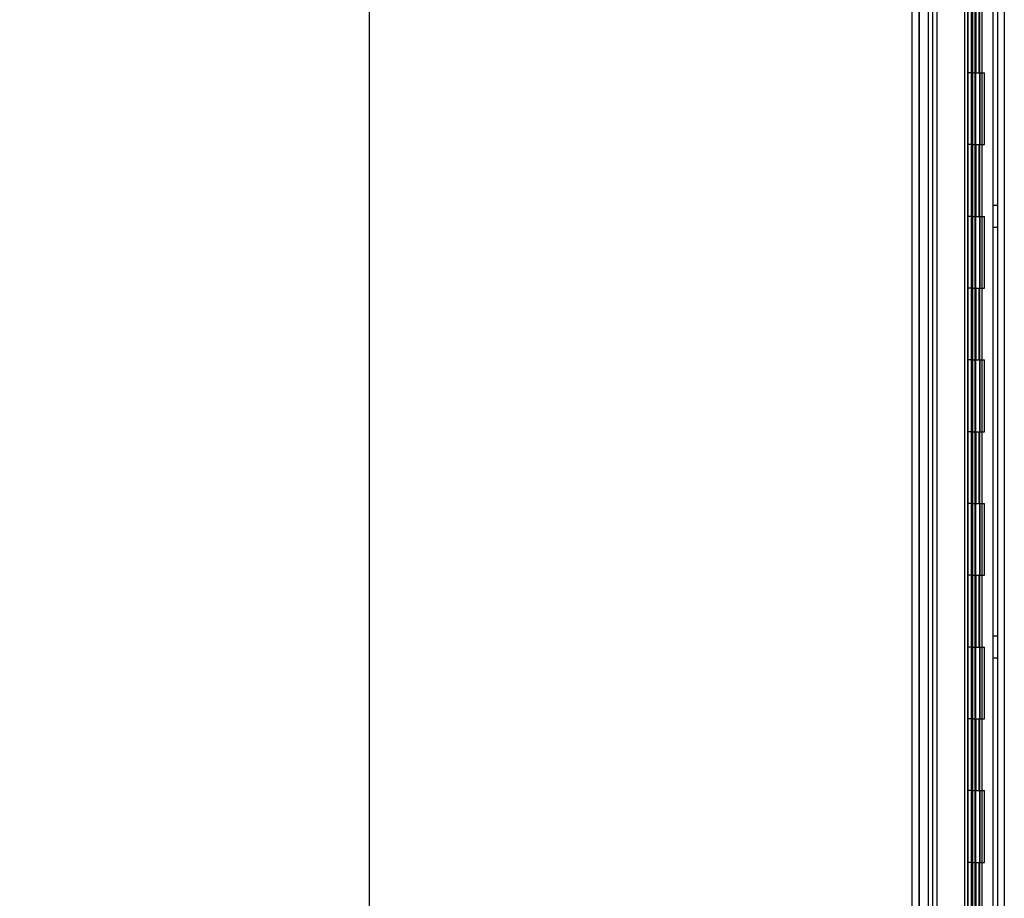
# Model space of a CAD drawing. Header units: inches. Extents: x 1 to 299, y -2 to 199.
# Tile 66 of 75: x 129 to 142, y 106 to 118. Entities that reach past the tile are written whole.
import ezdxf
from ezdxf.enums import TextEntityAlignment as Align
from ezdxf.lldxf.tags import DXFTag

# ---------------------------------------------------------------- set-up
doc = ezdxf.new("R2010")
doc.units = ezdxf.units.IN
doc.header["$MEASUREMENT"] = 0
for name, color, linetype in [('COM53955-1', 7, 'Continuous'), ('COM54746-60', 7, 'Continuous'), ('COM70220', 7, 'Continuous'), ('COM71177-1', 7, 'Continuous'), ('Default', 7, 'Continuous')]:
    doc.layers.add(name, color=color, linetype=linetype)
doc.styles.add('SEACAD_Times_New_Roman', font='times.ttf')
tags = doc.linetypes.add('HIDDEN2', pattern=[0.1875, 0.125, -0.0625]).pattern_tags.tags
tags[6:7] = [DXFTag(74, 4), DXFTag(75, 0), DXFTag(340, '0'), DXFTag(46, 0.0), DXFTag(50, 0.0), DXFTag(44, 0.0), DXFTag(45, 0.0)]
tags[4:5] = [DXFTag(74, 4), DXFTag(75, 0), DXFTag(340, '0'), DXFTag(46, 0.0), DXFTag(50, 0.0), DXFTag(44, 0.0), DXFTag(45, 0.0)]
doc.dimstyles.new('HAMMOND_(STH_-_300x200)', dxfattribs={"dimtxt": 1.5, "dimasz": 1.875, "dimexe": 0.75, "dimexo": 0.75, "dimgap": 0.375, "dimtad": 0, "dimtih": 1, "dimtoh": 1, "dimzin": 0, "dimdsep": 46, "dimtxsty": 'SEACAD_Times_New_Roman', "dimblk1": '_SE_FILLED', "dimblk2": '_SE_FILLED', "dimsah": 1, "dimcen": 0.75, "dimadec": 0, "dimazin": 0, "dimtfac": 0.8, "dimtofl": 0, "dimtmove": 0, "dimatfit": 3, "dimfxl": 1, "dimtolj": 1, "dimtzin": 0, "dimarcsym": 0})

# ---------------------------------------------------------------- blocks, each defined once
blk = doc.blocks.new('SE4')
at = {"layer": 'COM53955-1', "color": 7, "linetype": 'Continuous'}
for p, q in [((141.154, 104.015), (141.154, 131.337)), ((141.883, 128.171), (141.883, 104.777)), ((141.975, 128.171), (141.975, 104.777)), ((142.029, 104.777), (142.029, 128.171))]:
    blk.add_line(p, q, dxfattribs=at)
at = {"layer": 'COM53955-1', "color": 7, "linetype": 'HIDDEN2'}
for p, q in [((141.249, 69.091), (141.249, 131.337)), ((141.924, 130.855), (141.924, 69.355)), ((141.934, 104.777), (141.934, 130.369))]:
    blk.add_line(p, q, dxfattribs=at)
at = {"layer": 'COM54746-60', "color": 7, "linetype": 'HIDDEN2'}
for p, q in [((141.438, 70.214), (141.438, 130.214)), ((141.926, 70.214), (141.926, 130.214)), ((141.988, 70.214), (141.988, 130.214)), ((141.993, 130.223), (141.993, 70.214)), ((142.093, 70.214), (142.093, 130.223)), ((142.279, 70.214), (142.279, 130.214)), ((142.043, 117.214), (142.043, 118.214)), ((142.084, 117.214), (142.084, 118.214)), ((142.129, 117.214), (142.129, 118.214)), ((141.988, 117.214), (141.926, 117.214)), ((141.988, 117.214), (142.043, 117.214)), ((142.032, 117.214), (142.16, 117.214)), ((142.032, 116.214), (142.032, 117.214)), ((142.038, 116.214), (142.038, 117.214)), ((142.098, 116.214), (142.098, 117.214)), ((142.129, 116.214), (142.129, 117.214)), ((142.155, 117.214), (142.155, 116.214)), ((142.155, 117.214), (142.16, 117.214)), ((142.16, 116.214), (142.16, 117.214)), ((142.16, 116.214), (142.16, 117.214)), ((141.988, 116.214), (141.926, 116.214)), ((141.988, 116.214), (142.043, 116.214)), ((142.032, 116.214), (142.16, 116.214)), ((142.043, 115.214), (142.043, 116.214)), ((142.084, 115.214), (142.084, 116.214)), ((142.129, 115.214), (142.129, 116.214)), ((142.155, 116.214), (142.16, 116.214)), ((142.341, 115.366), (142.279, 115.366)), ((141.988, 115.214), (141.926, 115.214)), ((141.988, 115.214), (142.043, 115.214)), ((142.032, 115.214), (142.16, 115.214)), ((142.032, 114.214), (142.032, 115.214)), ((142.038, 114.214), (142.038, 115.214)), ((142.098, 114.214), (142.098, 115.214)), ((142.129, 114.214), (142.129, 115.214)), ((142.155, 115.214), (142.155, 114.214)), ((142.155, 115.214), (142.16, 115.214)), ((142.16, 114.214), (142.16, 115.214)), ((142.16, 114.214), (142.16, 115.214)), ((142.279, 115.062), (142.341, 115.062)), ((141.988, 114.214), (141.926, 114.214)), ((141.988, 114.214), (142.043, 114.214)), ((142.032, 114.214), (142.16, 114.214)), ((142.043, 113.214), (142.043, 114.214)), ((142.084, 113.214), (142.084, 114.214)), ((142.129, 113.214), (142.129, 114.214)), ((142.155, 114.214), (142.16, 114.214)), ((141.988, 113.214), (141.926, 113.214)), ((141.988, 113.214), (142.043, 113.214)), ((142.032, 113.214), (142.16, 113.214)), ((142.032, 112.214), (142.032, 113.214)), ((142.038, 112.214), (142.038, 113.214)), ((142.098, 112.214), (142.098, 113.214)), ((142.129, 112.214), (142.129, 113.214)), ((142.155, 113.214), (142.155, 112.214)), ((142.155, 113.214), (142.16, 113.214)), ((142.16, 112.214), (142.16, 113.214)), ((142.16, 112.214), (142.16, 113.214)), ((141.988, 112.214), (141.926, 112.214)), ((141.988, 112.214), (142.043, 112.214)), ((142.032, 112.214), (142.16, 112.214)), ((142.043, 111.214), (142.043, 112.214)), ((142.084, 111.214), (142.084, 112.214)), ((142.129, 111.214), (142.129, 112.214)), ((142.155, 112.214), (142.16, 112.214)), ((141.988, 111.214), (141.926, 111.214)), ((141.988, 111.214), (142.043, 111.214)), ((142.032, 111.214), (142.16, 111.214)), ((142.032, 110.214), (142.032, 111.214)), ((142.038, 110.214), (142.038, 111.214)), ((142.098, 110.214), (142.098, 111.214)), ((142.129, 110.214), (142.129, 111.214)), ((142.155, 111.214), (142.155, 110.214)), ((142.155, 111.214), (142.16, 111.214)), ((142.16, 110.214), (142.16, 111.214)), ((142.16, 110.214), (142.16, 111.214)), ((141.988, 110.214), (141.926, 110.214)), ((141.988, 110.214), (142.043, 110.214)), ((142.032, 110.214), (142.16, 110.214)), ((142.043, 109.214), (142.043, 110.214)), ((142.084, 109.214), (142.084, 110.214)), ((142.129, 109.214), (142.129, 110.214)), ((142.155, 110.214), (142.16, 110.214)), ((142.341, 109.366), (142.279, 109.366)), ((141.988, 109.214), (141.926, 109.214)), ((141.988, 109.214), (142.043, 109.214)), ((142.032, 109.214), (142.16, 109.214)), ((142.032, 108.214), (142.032, 109.214)), ((142.038, 108.214), (142.038, 109.214)), ((142.098, 108.214), (142.098, 109.214)), ((142.129, 108.214), (142.129, 109.214)), ((142.155, 109.214), (142.155, 108.214)), ((142.155, 109.214), (142.16, 109.214)), ((142.16, 108.214), (142.16, 109.214)), ((142.16, 108.214), (142.16, 109.214)), ((142.279, 109.062), (142.341, 109.062)), ((141.988, 108.214), (141.926, 108.214)), ((141.988, 108.214), (142.043, 108.214)), ((142.032, 108.214), (142.16, 108.214)), ((142.043, 107.214), (142.043, 108.214)), ((142.084, 107.214), (142.084, 108.214)), ((142.129, 107.214), (142.129, 108.214)), ((142.155, 108.214), (142.16, 108.214)), ((141.988, 107.214), (141.926, 107.214)), ((141.988, 107.214), (142.043, 107.214)), ((142.032, 107.214), (142.16, 107.214)), ((142.032, 106.214), (142.032, 107.214)), ((142.038, 106.214), (142.038, 107.214)), ((142.098, 106.214), (142.098, 107.214)), ((142.129, 106.214), (142.129, 107.214)), ((142.155, 107.214), (142.155, 106.214)), ((142.155, 107.214), (142.16, 107.214)), ((142.16, 106.214), (142.16, 107.214)), ((142.16, 106.214), (142.16, 107.214)), ((141.988, 106.214), (141.926, 106.214)), ((141.988, 106.214), (142.043, 106.214)), ((142.032, 106.214), (142.16, 106.214)), ((142.043, 105.214), (142.043, 106.214)), ((142.084, 105.214), (142.084, 106.214)), ((142.129, 105.214), (142.129, 106.214)), ((142.155, 106.214), (142.16, 106.214))]:
    blk.add_line(p, q, dxfattribs=at)
at = {"layer": 'COM70220', "color": 7, "linetype": 'HIDDEN2'}
for p, q in [((141.25, 69.687), (141.25, 130.742)), ((141.251, 69.687), (141.251, 130.742)), ((141.253, 69.687), (141.253, 130.742)), ((141.499, 69.687), (141.499, 130.742))]:
    blk.add_line(p, q, dxfattribs=at)
at = {"layer": 'COM71177-1', "color": 7, "linetype": 'HIDDEN2'}
for p, q in [((141.374, 130.76), (141.374, 69.45)), ((142.436, 130.76), (142.436, 69.45))]:
    blk.add_line(p, q, dxfattribs=at)
at = {"layer": 'COM71177-1', "color": 7, "linetype": 'Continuous'}
blk.add_line((142.341, 130.76), (142.341, 69.45), dxfattribs=at)
blk = doc.blocks.new('DMBLK2820')
at = {"layer": 'Default', "linetype": 'Continuous'}
for points in [[(133.276, 128.885), (133.901, 128.885), (133.589, 130.76)], [(133.276, 71.325), (133.589, 69.45), (133.901, 71.325)]]:
    blk.add_hatch(color=7, dxfattribs=at).paths.add_polyline_path(points)
at = {"layer": 'Default', "color": 7, "linetype": 'Continuous'}
for p, q in [((140.624, 130.76), (132.839, 130.76)), ((133.589, 130.76), (133.589, 101.38)), ((133.589, 94.33), (133.589, 69.45)), ((141.34, 69.45), (132.839, 69.45))]:
    blk.add_line(p, q, dxfattribs=at)
at = {"layer": 'Default', "color": 7, "linetype": 'Continuous', "style": 'SEACAD_Times_New_Roman'}
for s, p in [('61.31', (131.03, 100.855)), ('DOOR', (130.443, 98.605)), ('OPENING', (128.719, 96.355))]:
    blk.add_text(s, height=1.5, dxfattribs=at).set_placement(p, align=Align.TOP_LEFT)
blk = doc.blocks.new('_SE_FILLED')
at = {"color": 0}
blk.add_line((0, 0), (-1, 0), dxfattribs=at)
blk.add_solid([(0, 0), (-1, -0.1665), (-1, 0.1665), (0, 0)], dxfattribs=at)

msp = doc.modelspace()

# ---------------------------------------------------------------- block references
at = {"layer": 'Default'}
msp.add_blockref('SE4', (0, 0), dxfattribs=at)

# ---------------------------------------------------------------- dimensions: what is measured, and where the dimension line sits
at = {"layer": 'Default', "color": 7, "linetype": 'Continuous'}
dim = msp.add_linear_dim(base=(133.589, 69.45), p1=(141.374, 130.76), p2=(142.09, 69.45), angle=90, text='\\A1;<>\\PDOOR\\XOPENING', dimstyle='HAMMOND_(STH_-_300x200)', dxfattribs=at)
dim.commit()
dim.dimension.update_dxf_attribs({"geometry": 'DMBLK2820', "text_midpoint": (133.589, 100.105), "dimtype": 160})

doc.saveas('drawing.dxf')
